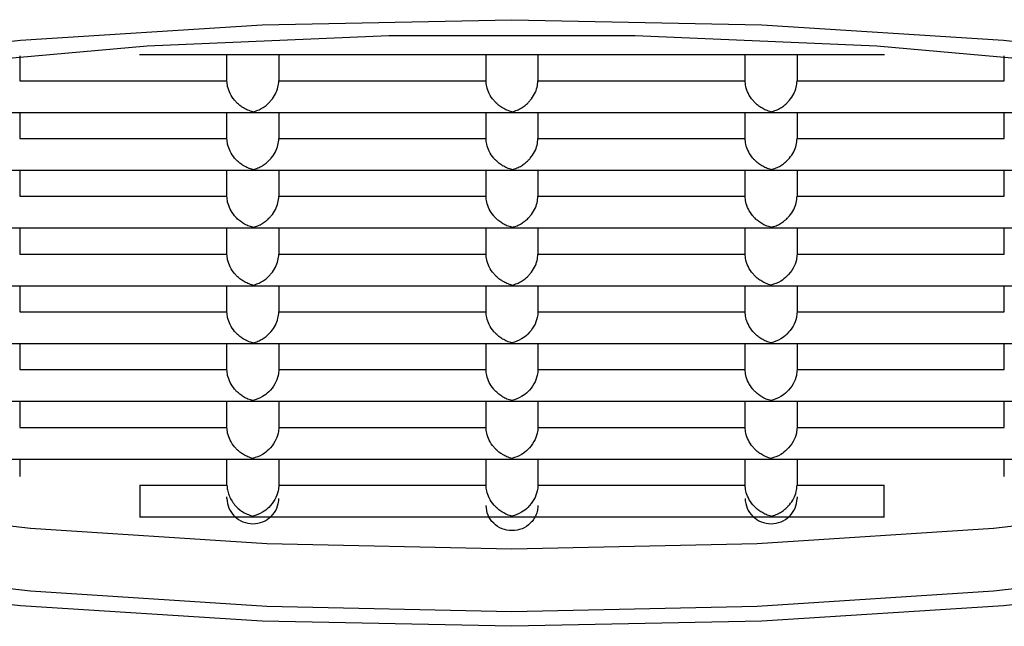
# Model space of a CAD drawing. Header units: millimetres. Extents: x 3670.217 to 3670.375, y 1787.579 to 1787.838.
# Tile 3 of 4: x 3670.292 to 3670.3, y 1787.772 to 1787.777. Entities that reach past the tile are written whole.
import ezdxf

# ---------------------------------------------------------------- set-up
doc = ezdxf.new("R2010")
doc.units = ezdxf.units.MM
doc.layers.add('SANINDUSA', color=3, linetype='Continuous')

msp = doc.modelspace()

# ---------------------------------------------------------------- linework, layer by layer
at = {"layer": 'SANINDUSA'}
for p, q in [((3670.292239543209, 1787.776556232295), (3670.292239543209, 1787.776363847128)), ((3670.293163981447, 1787.776565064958), (3670.294045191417, 1787.776565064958)), ((3670.293839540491, 1787.776363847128), (3670.293839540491, 1787.776565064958)), ((3670.294033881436, 1787.776565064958), (3670.29604519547, 1787.776565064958)), ((3670.294239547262, 1787.776565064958), (3670.294239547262, 1787.776363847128)), ((3670.295839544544, 1787.776363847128), (3670.295839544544, 1787.776565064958)), ((3670.296033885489, 1787.776565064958), (3670.298045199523, 1787.776565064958)), ((3670.296239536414, 1787.776565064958), (3670.296239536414, 1787.776363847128)), ((3670.297839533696, 1787.776363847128), (3670.297839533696, 1787.776565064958)), ((3670.298033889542, 1787.776565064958), (3670.298915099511, 1787.776565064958)), ((3670.298239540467, 1787.776565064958), (3670.298239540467, 1787.776363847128)), ((3670.299839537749, 1787.776363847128), (3670.299839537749, 1787.776556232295)), ((3670.292239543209, 1787.776363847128), (3670.293839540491, 1787.776363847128)), ((3670.294239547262, 1787.776363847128), (3670.295839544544, 1787.776363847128)), ((3670.296239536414, 1787.776363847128), (3670.297839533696, 1787.776363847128)), ((3670.298239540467, 1787.776363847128), (3670.299839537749, 1787.776363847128)), ((3670.292033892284, 1787.776119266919), (3670.294045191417, 1787.776119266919)), ((3670.292239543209, 1787.776119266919), (3670.292239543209, 1787.775918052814)), ((3670.293839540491, 1787.775918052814), (3670.293839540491, 1787.776119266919)), ((3670.294033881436, 1787.776119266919), (3670.29604519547, 1787.776119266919)), ((3670.294239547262, 1787.776119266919), (3670.294239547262, 1787.775918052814)), ((3670.295839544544, 1787.775918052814), (3670.295839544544, 1787.776119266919)), ((3670.296033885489, 1787.776119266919), (3670.298045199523, 1787.776119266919)), ((3670.296239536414, 1787.776119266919), (3670.296239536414, 1787.775918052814)), ((3670.297839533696, 1787.775918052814), (3670.297839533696, 1787.776119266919)), ((3670.298033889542, 1787.776119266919), (3670.300045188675, 1787.776119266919)), ((3670.298239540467, 1787.776119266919), (3670.298239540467, 1787.775918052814)), ((3670.299839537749, 1787.775918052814), (3670.299839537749, 1787.776119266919)), ((3670.292239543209, 1787.775918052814), (3670.293839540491, 1787.775918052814)), ((3670.294239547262, 1787.775918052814), (3670.295839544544, 1787.775918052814)), ((3670.296239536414, 1787.775918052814), (3670.297839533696, 1787.775918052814)), ((3670.298239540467, 1787.775918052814), (3670.299839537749, 1787.775918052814)), ((3670.292033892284, 1787.775673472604), (3670.294045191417, 1787.775673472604)), ((3670.292239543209, 1787.775673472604), (3670.292239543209, 1787.7754722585)), ((3670.293839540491, 1787.7754722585), (3670.293839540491, 1787.775673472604)), ((3670.294033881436, 1787.775673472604), (3670.29604519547, 1787.775673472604)), ((3670.294239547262, 1787.775673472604), (3670.294239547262, 1787.7754722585)), ((3670.295839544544, 1787.7754722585), (3670.295839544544, 1787.775673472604)), ((3670.296033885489, 1787.775673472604), (3670.298045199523, 1787.775673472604)), ((3670.296239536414, 1787.775673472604), (3670.296239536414, 1787.7754722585)), ((3670.297839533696, 1787.7754722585), (3670.297839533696, 1787.775673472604)), ((3670.298033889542, 1787.775673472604), (3670.300045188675, 1787.775673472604)), ((3670.298239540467, 1787.775673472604), (3670.298239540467, 1787.7754722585)), ((3670.299839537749, 1787.7754722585), (3670.299839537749, 1787.775673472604)), ((3670.292239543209, 1787.7754722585), (3670.293839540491, 1787.7754722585)), ((3670.294239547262, 1787.7754722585), (3670.295839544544, 1787.7754722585)), ((3670.296239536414, 1787.7754722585), (3670.297839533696, 1787.7754722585)), ((3670.298239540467, 1787.7754722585), (3670.299839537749, 1787.7754722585)), ((3670.292033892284, 1787.77522767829), (3670.294045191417, 1787.77522767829)), ((3670.292239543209, 1787.77522767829), (3670.292239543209, 1787.77502646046)), ((3670.293839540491, 1787.77502646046), (3670.293839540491, 1787.77522767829)), ((3670.294033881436, 1787.77522767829), (3670.29604519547, 1787.77522767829)), ((3670.294239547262, 1787.77522767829), (3670.294239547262, 1787.77502646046)), ((3670.295839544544, 1787.77502646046), (3670.295839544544, 1787.77522767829)), ((3670.296033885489, 1787.77522767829), (3670.298045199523, 1787.77522767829)), ((3670.296239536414, 1787.77522767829), (3670.296239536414, 1787.77502646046)), ((3670.297839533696, 1787.77502646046), (3670.297839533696, 1787.77522767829)), ((3670.298033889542, 1787.77522767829), (3670.300045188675, 1787.77522767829)), ((3670.298239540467, 1787.77522767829), (3670.298239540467, 1787.77502646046)), ((3670.299839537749, 1787.77502646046), (3670.299839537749, 1787.77522767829)), ((3670.292239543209, 1787.77502646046), (3670.293839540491, 1787.77502646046)), ((3670.294239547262, 1787.77502646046), (3670.295839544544, 1787.77502646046)), ((3670.296239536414, 1787.77502646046), (3670.297839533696, 1787.77502646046)), ((3670.298239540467, 1787.77502646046), (3670.299839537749, 1787.77502646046)), ((3670.292033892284, 1787.774781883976), (3670.294045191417, 1787.774781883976)), ((3670.292239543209, 1787.774781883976), (3670.292239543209, 1787.774580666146)), ((3670.293839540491, 1787.774580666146), (3670.293839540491, 1787.774781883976)), ((3670.294033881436, 1787.774781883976), (3670.29604519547, 1787.774781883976)), ((3670.294239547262, 1787.774781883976), (3670.294239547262, 1787.774580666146)), ((3670.295839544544, 1787.774580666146), (3670.295839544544, 1787.774781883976)), ((3670.296033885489, 1787.774781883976), (3670.298045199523, 1787.774781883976)), ((3670.296239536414, 1787.774781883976), (3670.296239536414, 1787.774580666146)), ((3670.297839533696, 1787.774580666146), (3670.297839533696, 1787.774781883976)), ((3670.298033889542, 1787.774781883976), (3670.300045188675, 1787.774781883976)), ((3670.298239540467, 1787.774781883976), (3670.298239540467, 1787.774580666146)), ((3670.299839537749, 1787.774580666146), (3670.299839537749, 1787.774781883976)), ((3670.292239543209, 1787.774580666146), (3670.293839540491, 1787.774580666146)), ((3670.294239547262, 1787.774580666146), (3670.295839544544, 1787.774580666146)), ((3670.296239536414, 1787.774580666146), (3670.297839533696, 1787.774580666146)), ((3670.298239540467, 1787.774580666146), (3670.299839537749, 1787.774580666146)), ((3670.292033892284, 1787.774336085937), (3670.294045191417, 1787.774336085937)), ((3670.292239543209, 1787.774336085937), (3670.292239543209, 1787.774134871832)), ((3670.293839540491, 1787.774134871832), (3670.293839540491, 1787.774336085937)), ((3670.294033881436, 1787.774336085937), (3670.29604519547, 1787.774336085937)), ((3670.294239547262, 1787.774336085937), (3670.294239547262, 1787.774134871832)), ((3670.295839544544, 1787.774134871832), (3670.295839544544, 1787.774336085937)), ((3670.296033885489, 1787.774336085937), (3670.298045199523, 1787.774336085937)), ((3670.296239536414, 1787.774336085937), (3670.296239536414, 1787.774134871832)), ((3670.297839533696, 1787.774134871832), (3670.297839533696, 1787.774336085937)), ((3670.298033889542, 1787.774336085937), (3670.300045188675, 1787.774336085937)), ((3670.298239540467, 1787.774336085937), (3670.298239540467, 1787.774134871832)), ((3670.299839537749, 1787.774134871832), (3670.299839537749, 1787.774336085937)), ((3670.292239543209, 1787.774134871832), (3670.293839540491, 1787.774134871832)), ((3670.294239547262, 1787.774134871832), (3670.295839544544, 1787.774134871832)), ((3670.296239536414, 1787.774134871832), (3670.297839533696, 1787.774134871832)), ((3670.298239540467, 1787.774134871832), (3670.299839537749, 1787.774134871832)), ((3670.292033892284, 1787.773890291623), (3670.294045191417, 1787.773890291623)), ((3670.292239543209, 1787.773890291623), (3670.292239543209, 1787.773689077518)), ((3670.293839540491, 1787.773689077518), (3670.293839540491, 1787.773890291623)), ((3670.294033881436, 1787.773890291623), (3670.29604519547, 1787.773890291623)), ((3670.294239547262, 1787.773890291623), (3670.294239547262, 1787.773689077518)), ((3670.295839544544, 1787.773689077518), (3670.295839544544, 1787.773890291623)), ((3670.296033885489, 1787.773890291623), (3670.298045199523, 1787.773890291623)), ((3670.296239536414, 1787.773890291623), (3670.296239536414, 1787.773689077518)), ((3670.297839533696, 1787.773689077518), (3670.297839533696, 1787.773890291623)), ((3670.298033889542, 1787.773890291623), (3670.300045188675, 1787.773890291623)), ((3670.298239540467, 1787.773890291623), (3670.298239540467, 1787.773689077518)), ((3670.299839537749, 1787.773689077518), (3670.299839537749, 1787.773890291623)), ((3670.292239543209, 1787.773689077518), (3670.293839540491, 1787.773689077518)), ((3670.294239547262, 1787.773689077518), (3670.295839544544, 1787.773689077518)), ((3670.296239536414, 1787.773689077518), (3670.297839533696, 1787.773689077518)), ((3670.298239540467, 1787.773689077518), (3670.299839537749, 1787.773689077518)), ((3670.292033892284, 1787.773444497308), (3670.294045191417, 1787.773444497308)), ((3670.292239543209, 1787.773444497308), (3670.292239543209, 1787.773310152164)), ((3670.293839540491, 1787.773243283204), (3670.293839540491, 1787.773444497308)), ((3670.294033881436, 1787.773444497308), (3670.29604519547, 1787.773444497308)), ((3670.294239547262, 1787.773444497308), (3670.294239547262, 1787.773243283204)), ((3670.295839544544, 1787.773243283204), (3670.295839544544, 1787.773444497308)), ((3670.296033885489, 1787.773444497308), (3670.298045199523, 1787.773444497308)), ((3670.296239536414, 1787.773444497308), (3670.296239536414, 1787.773243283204)), ((3670.297839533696, 1787.773243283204), (3670.297839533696, 1787.773444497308)), ((3670.298033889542, 1787.773444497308), (3670.300045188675, 1787.773444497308)), ((3670.298239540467, 1787.773444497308), (3670.298239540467, 1787.773243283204)), ((3670.299839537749, 1787.773310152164), (3670.299839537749, 1787.773444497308)), ((3670.293167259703, 1787.773243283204), (3670.293839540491, 1787.773243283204)), ((3670.294239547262, 1787.773243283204), (3670.295839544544, 1787.773243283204)), ((3670.296239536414, 1787.773243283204), (3670.297839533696, 1787.773243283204)), ((3670.298239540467, 1787.773243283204), (3670.298911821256, 1787.773243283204)), ((3670.293839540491, 1787.773140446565), (3670.293839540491, 1787.773154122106)), ((3670.298239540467, 1787.773154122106), (3670.298239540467, 1787.773140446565)), ((3670.293163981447, 1787.772998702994), (3670.294045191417, 1787.772998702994)), ((3670.294033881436, 1787.772998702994), (3670.29604519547, 1787.772998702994)), ((3670.296033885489, 1787.772998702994), (3670.298045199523, 1787.772998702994)), ((3670.298033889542, 1787.772998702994), (3670.298915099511, 1787.772998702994))]:
    msp.add_line(p, q, dxfattribs=at)
at = {"layer": 'SANINDUSA', "flags": 128}
for points in [[(3670.290512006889, 1787.776484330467), (3670.292246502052, 1787.776676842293), (3670.294110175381, 1787.776795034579), (3670.296039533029, 1787.776834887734), (3670.297968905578, 1787.776795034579), (3670.299832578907, 1787.776676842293), (3670.30156707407, 1787.776484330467), (3670.303113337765, 1787.776224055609), (3670.304418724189, 1787.775904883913), (3670.305438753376, 1787.775537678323), (3670.306138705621, 1787.775134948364), (3670.306494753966, 1787.774710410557), (3670.306494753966, 1787.7742785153), (3670.306138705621, 1787.773853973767), (3670.305438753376, 1787.773451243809), (3670.304418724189, 1787.773084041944), (3670.303113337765, 1787.772764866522), (3670.30156707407, 1787.772504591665), (3670.299832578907, 1787.772312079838), (3670.297968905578, 1787.772193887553), (3670.296039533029, 1787.772154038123)], [(3670.29145727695, 1787.776475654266), (3670.293222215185, 1787.776633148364), (3670.295088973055, 1787.776713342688), (3670.296990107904, 1787.776713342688), (3670.298856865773, 1787.776633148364), (3670.300621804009, 1787.776475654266), (3670.302221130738, 1787.776246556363), (3670.303597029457, 1787.77595413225), (3670.304699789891, 1787.775608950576), (3670.305489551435, 1787.775223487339), (3670.305937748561, 1787.774811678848), (3670.306028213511, 1787.774388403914), (3670.305757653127, 1787.773968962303), (3670.305135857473, 1787.773568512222), (3670.304185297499, 1787.77320153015), (3670.302940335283, 1787.772881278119), (3670.301445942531, 1787.772619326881), (3670.299756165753, 1787.772425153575), (3670.297932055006, 1787.772305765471), (3670.296039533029, 1787.772265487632)], [(3670.286099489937, 1787.77473817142), (3670.286321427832, 1787.774456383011), (3670.286943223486, 1787.77405593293), (3670.28789378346, 1787.773688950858), (3670.289138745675, 1787.773368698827), (3670.290633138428, 1787.773106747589), (3670.292322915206, 1787.772912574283), (3670.294147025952, 1787.772793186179), (3670.296039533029, 1787.77275290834)], [(3670.296039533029, 1787.77275290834), (3670.297932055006, 1787.772793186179), (3670.299756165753, 1787.772912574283), (3670.301445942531, 1787.773106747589), (3670.302940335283, 1787.773368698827), (3670.304185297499, 1787.773688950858), (3670.305135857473, 1787.77405593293), (3670.305757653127, 1787.774456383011), (3670.305979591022, 1787.77473817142)], [(3670.296039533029, 1787.772265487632), (3670.294147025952, 1787.772305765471), (3670.292322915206, 1787.772425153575), (3670.290633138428, 1787.772619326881)], [(3670.296039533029, 1787.772154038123), (3670.294110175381, 1787.772193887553), (3670.292246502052, 1787.772312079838), (3670.290512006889, 1787.772504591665)]]:
    msp.add_lwpolyline(points, dxfattribs=at)
at = {"layer": 'SANINDUSA'}
for points, knots in [([(3670.29403954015, 1787.776124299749), (3670.294026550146, 1787.776127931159), (3670.294002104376, 1787.776134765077), (3670.293968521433, 1787.776152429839), (3670.293940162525, 1787.776172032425), (3670.293916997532, 1787.776192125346), (3670.293890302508, 1787.776220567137), (3670.293863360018, 1787.776261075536), (3670.293846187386, 1787.77630765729), (3670.293840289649, 1787.776341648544), (3670.293839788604, 1787.776356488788), (3670.29383954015, 1787.776363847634)], [0, 0, 0, 0, 0.1450207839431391, 0.2729132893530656, 0.3837335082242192, 0.4775719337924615, 0.5545831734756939, 0.7297292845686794, 0.8812209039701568, 0.9411008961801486, 1, 1, 1, 1]), ([(3670.29403954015, 1787.776124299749), (3670.294052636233, 1787.776127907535), (3670.294077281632, 1787.776134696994), (3670.294111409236, 1787.776152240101), (3670.294139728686, 1787.776171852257), (3670.294162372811, 1787.77619205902), (3670.294187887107, 1787.776219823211), (3670.294214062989, 1787.776258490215), (3670.294235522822, 1787.7763116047), (3670.294238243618, 1787.776346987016), (3670.29423954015, 1787.776363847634)], [0, 0, 0, 0, 0.1450946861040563, 0.2730523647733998, 0.3839290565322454, 0.4778153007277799, 0.5548657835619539, 0.7205398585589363, 0.8668297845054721, 1, 1, 1, 1]), ([(3670.29603954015, 1787.776124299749), (3670.296026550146, 1787.776127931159), (3670.296002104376, 1787.776134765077), (3670.295968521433, 1787.776152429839), (3670.295940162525, 1787.776172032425), (3670.295916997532, 1787.776192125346), (3670.295890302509, 1787.776220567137), (3670.295863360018, 1787.776261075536), (3670.295846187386, 1787.77630765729), (3670.295840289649, 1787.776341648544), (3670.295839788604, 1787.776356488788), (3670.29583954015, 1787.776363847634)], [0, 0, 0, 0, 0.1450207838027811, 0.2729132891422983, 0.383733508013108, 0.4775719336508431, 0.5545831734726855, 0.7297292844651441, 0.881220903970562, 0.9411008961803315, 1, 1, 1, 1]), ([(3670.29603954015, 1787.776124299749), (3670.296052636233, 1787.776127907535), (3670.296077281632, 1787.776134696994), (3670.296111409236, 1787.776152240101), (3670.296139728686, 1787.776171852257), (3670.296162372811, 1787.77619205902), (3670.296187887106, 1787.776219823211), (3670.296214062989, 1787.776258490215), (3670.296235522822, 1787.7763116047), (3670.296238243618, 1787.776346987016), (3670.29623954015, 1787.776363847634)], [0, 0, 0, 0, 0.1450946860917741, 0.2730523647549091, 0.383929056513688, 0.477815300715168, 0.5548657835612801, 0.7205398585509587, 0.8668297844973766, 1, 1, 1, 1]), ([(3670.29803954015, 1787.776124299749), (3670.298026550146, 1787.776127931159), (3670.298002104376, 1787.776134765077), (3670.297968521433, 1787.776152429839), (3670.297940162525, 1787.776172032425), (3670.297916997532, 1787.776192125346), (3670.297890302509, 1787.776220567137), (3670.297863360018, 1787.776261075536), (3670.297846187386, 1787.77630765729), (3670.29784028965, 1787.776341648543), (3670.297839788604, 1787.776356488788), (3670.29783954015, 1787.776363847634)], [0, 0, 0, 0, 0.1450207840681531, 0.2729132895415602, 0.3837335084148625, 0.4775719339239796, 0.5545831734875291, 0.7297292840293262, 0.8812209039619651, 0.9411008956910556, 1, 1, 1, 1]), ([(3670.29803954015, 1787.776124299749), (3670.298052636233, 1787.776127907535), (3670.298077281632, 1787.776134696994), (3670.298111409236, 1787.776152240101), (3670.298139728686, 1787.776171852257), (3670.298162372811, 1787.77619205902), (3670.298187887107, 1787.776219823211), (3670.298214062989, 1787.776258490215), (3670.298235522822, 1787.7763116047), (3670.298238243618, 1787.776346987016), (3670.29823954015, 1787.776363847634)], [0, 0, 0, 0, 0.1450946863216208, 0.2730523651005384, 0.3839290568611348, 0.4778153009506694, 0.5548657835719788, 0.7205398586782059, 0.8668297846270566, 1, 1, 1, 1]), ([(3670.29403954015, 1787.775678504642), (3670.294026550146, 1787.775682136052), (3670.294002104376, 1787.775688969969), (3670.293968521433, 1787.775706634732), (3670.293940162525, 1787.775726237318), (3670.293916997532, 1787.775746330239), (3670.293890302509, 1787.77577477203), (3670.293863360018, 1787.775815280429), (3670.293846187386, 1787.775861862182), (3670.293840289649, 1787.775895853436), (3670.293839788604, 1787.775910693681), (3670.29383954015, 1787.775918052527)], [0, 0, 0, 0, 0.1450207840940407, 0.272913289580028, 0.3837335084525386, 0.4775719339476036, 0.5545831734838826, 0.7297292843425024, 0.8812209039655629, 0.9411008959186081, 1, 1, 1, 1]), ([(3670.29403954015, 1787.775678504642), (3670.294052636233, 1787.775682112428), (3670.294077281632, 1787.775688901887), (3670.294111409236, 1787.775706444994), (3670.294139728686, 1787.775726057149), (3670.294162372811, 1787.775746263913), (3670.294187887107, 1787.775774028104), (3670.294214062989, 1787.775812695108), (3670.294235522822, 1787.775865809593), (3670.294238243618, 1787.775901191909), (3670.29423954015, 1787.775918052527)], [0, 0, 0, 0, 0.1450946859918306, 0.2730523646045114, 0.383929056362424, 0.4778153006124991, 0.5548657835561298, 0.7205398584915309, 0.8668297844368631, 1, 1, 1, 1]), ([(3670.29603954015, 1787.775678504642), (3670.296026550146, 1787.775682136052), (3670.296002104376, 1787.775688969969), (3670.295968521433, 1787.775706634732), (3670.295940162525, 1787.775726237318), (3670.295916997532, 1787.775746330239), (3670.295890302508, 1787.77577477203), (3670.295863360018, 1787.775815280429), (3670.295846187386, 1787.775861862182), (3670.295840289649, 1787.775895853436), (3670.295839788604, 1787.775910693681), (3670.29583954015, 1787.775918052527)], [0, 0, 0, 0, 0.1450207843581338, 0.2729132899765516, 0.3837335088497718, 0.4775719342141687, 0.5545831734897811, 0.7297292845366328, 0.8812209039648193, 0.9411008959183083, 1, 1, 1, 1]), ([(3670.29603954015, 1787.775678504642), (3670.296052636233, 1787.775682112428), (3670.296077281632, 1787.775688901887), (3670.296111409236, 1787.775706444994), (3670.296139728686, 1787.775726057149), (3670.296162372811, 1787.775746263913), (3670.296187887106, 1787.775774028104), (3670.296214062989, 1787.775812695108), (3670.296235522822, 1787.775865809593), (3670.296238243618, 1787.775901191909), (3670.29623954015, 1787.775918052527)], [0, 0, 0, 0, 0.1450946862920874, 0.2730523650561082, 0.3839290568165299, 0.4778153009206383, 0.5548657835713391, 0.7205398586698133, 0.8668297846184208, 1, 1, 1, 1]), ([(3670.29803954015, 1787.775678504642), (3670.298026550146, 1787.775682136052), (3670.298002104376, 1787.775688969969), (3670.297968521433, 1787.775706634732), (3670.297940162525, 1787.775726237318), (3670.297916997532, 1787.775746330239), (3670.297890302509, 1787.77577477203), (3670.297863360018, 1787.775815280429), (3670.297846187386, 1787.775861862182), (3670.29784028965, 1787.775895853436), (3670.297839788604, 1787.775910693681), (3670.29783954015, 1787.775918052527)], [0, 0, 0, 0, 0.1450207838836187, 0.2729132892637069, 0.3837335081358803, 0.4775719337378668, 0.5545831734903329, 0.7297292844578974, 0.8812209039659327, 0.9411008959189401, 1, 1, 1, 1]), ([(3670.29803954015, 1787.775678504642), (3670.298052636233, 1787.775682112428), (3670.298077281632, 1787.775688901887), (3670.298111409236, 1787.775706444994), (3670.298139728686, 1787.775726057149), (3670.298162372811, 1787.775746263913), (3670.298187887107, 1787.775774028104), (3670.298214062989, 1787.775812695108), (3670.298235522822, 1787.775865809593), (3670.298238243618, 1787.775901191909), (3670.29823954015, 1787.775918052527)], [0, 0, 0, 0, 0.1450946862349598, 0.2730523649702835, 0.3839290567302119, 0.4778153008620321, 0.5548657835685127, 0.720539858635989, 0.8668297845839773, 0.9999999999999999, 0.9999999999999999, 0.9999999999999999, 0.9999999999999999]), ([(3670.29403954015, 1787.775232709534), (3670.294026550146, 1787.775236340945), (3670.294002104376, 1787.775243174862), (3670.293968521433, 1787.775260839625), (3670.293940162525, 1787.775280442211), (3670.293916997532, 1787.775300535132), (3670.293890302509, 1787.775328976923), (3670.293863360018, 1787.775369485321), (3670.293846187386, 1787.775416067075), (3670.293840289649, 1787.775450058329), (3670.293839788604, 1787.775464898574), (3670.29383954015, 1787.77547225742)], [0, 0, 0, 0, 0.1450207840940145, 0.2729132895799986, 0.3837335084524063, 0.477571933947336, 0.5545831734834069, 0.7297292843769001, 0.8812209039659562, 0.9411008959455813, 1, 1, 1, 1]), ([(3670.29403954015, 1787.775232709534), (3670.294052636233, 1787.77523631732), (3670.294077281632, 1787.77524310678), (3670.294111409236, 1787.775260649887), (3670.294139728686, 1787.775280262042), (3670.294162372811, 1787.775300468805), (3670.294187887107, 1787.775328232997), (3670.294214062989, 1787.7753669), (3670.294235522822, 1787.775420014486), (3670.294238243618, 1787.775455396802), (3670.29423954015, 1787.77547225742)], [0, 0, 0, 0, 0.1450946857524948, 0.2730523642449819, 0.3839290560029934, 0.4778153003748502, 0.5548657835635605, 0.720539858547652, 0.8668297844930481, 1, 1, 1, 1]), ([(3670.29603954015, 1787.775232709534), (3670.296026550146, 1787.775236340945), (3670.296002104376, 1787.775243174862), (3670.295968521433, 1787.775260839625), (3670.295940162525, 1787.775280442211), (3670.295916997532, 1787.775300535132), (3670.295890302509, 1787.775328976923), (3670.295863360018, 1787.775369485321), (3670.295846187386, 1787.775416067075), (3670.295840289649, 1787.775450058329), (3670.295839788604, 1787.775464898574), (3670.29583954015, 1787.77547225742)], [0, 0, 0, 0, 0.1450207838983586, 0.2729132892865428, 0.383733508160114, 0.4775719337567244, 0.5545831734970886, 0.7297292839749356, 0.8812209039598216, 0.9411008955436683, 1, 1, 1, 1]), ([(3670.29603954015, 1787.775232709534), (3670.296052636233, 1787.77523631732), (3670.296077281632, 1787.77524310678), (3670.296111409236, 1787.775260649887), (3670.296139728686, 1787.775280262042), (3670.296162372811, 1787.775300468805), (3670.296187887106, 1787.775328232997), (3670.296214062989, 1787.7753669), (3670.296235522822, 1787.775420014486), (3670.296238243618, 1787.775455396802), (3670.29623954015, 1787.77547225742)], [0, 0, 0, 0, 0.1450946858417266, 0.2730523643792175, 0.3839290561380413, 0.4778153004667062, 0.5548657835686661, 0.7205398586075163, 0.8668297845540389, 0.9999999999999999, 0.9999999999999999, 0.9999999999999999, 0.9999999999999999]), ([(3670.29803954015, 1787.775232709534), (3670.298026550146, 1787.775236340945), (3670.298002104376, 1787.775243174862), (3670.297968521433, 1787.775260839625), (3670.297940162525, 1787.775280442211), (3670.297916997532, 1787.775300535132), (3670.297890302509, 1787.775328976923), (3670.297863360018, 1787.775369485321), (3670.297846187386, 1787.775416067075), (3670.29784028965, 1787.775450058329), (3670.297839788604, 1787.775464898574), (3670.29783954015, 1787.77547225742)], [0, 0, 0, 0, 0.1450207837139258, 0.2729132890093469, 0.3837335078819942, 0.4775719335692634, 0.5545831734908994, 0.7297292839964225, 0.881220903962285, 0.9411008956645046, 1, 1, 1, 1]), ([(3670.29803954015, 1787.775232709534), (3670.298052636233, 1787.77523631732), (3670.298077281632, 1787.77524310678), (3670.298111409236, 1787.775260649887), (3670.298139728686, 1787.775280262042), (3670.298162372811, 1787.775300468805), (3670.298187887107, 1787.775328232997), (3670.298214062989, 1787.7753669), (3670.298235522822, 1787.775420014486), (3670.298238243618, 1787.775455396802), (3670.29823954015, 1787.77547225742)], [0, 0, 0, 0, 0.1450946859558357, 0.2730523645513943, 0.3839290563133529, 0.4778153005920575, 0.5548657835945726, 0.7205398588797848, 0.866829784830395, 1, 1, 1, 1]), ([(3670.29403954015, 1787.774786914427), (3670.294026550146, 1787.774790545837), (3670.294002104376, 1787.774797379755), (3670.293968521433, 1787.774815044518), (3670.293940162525, 1787.774834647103), (3670.293916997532, 1787.774854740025), (3670.293890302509, 1787.774883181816), (3670.293863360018, 1787.774923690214), (3670.293846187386, 1787.774970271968), (3670.293840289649, 1787.775004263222), (3670.293839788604, 1787.775019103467), (3670.29383954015, 1787.775026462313)], [0, 0, 0, 0, 0.145020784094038, 0.2729132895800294, 0.3837335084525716, 0.4775719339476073, 0.5545831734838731, 0.7297292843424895, 0.8812209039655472, 0.9411008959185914, 1, 1, 1, 1]), ([(3670.29403954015, 1787.774786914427), (3670.294052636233, 1787.774790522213), (3670.294077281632, 1787.774797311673), (3670.294111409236, 1787.774814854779), (3670.294139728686, 1787.774834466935), (3670.294162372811, 1787.774854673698), (3670.294187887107, 1787.77488243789), (3670.294214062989, 1787.774921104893), (3670.294235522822, 1787.774974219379), (3670.294238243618, 1787.775009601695), (3670.29423954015, 1787.775026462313)], [0, 0, 0, 0, 0.1450946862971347, 0.2730523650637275, 0.3839290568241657, 0.477815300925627, 0.5548657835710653, 0.7205398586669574, 0.8668297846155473, 1, 1, 1, 1]), ([(3670.29603954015, 1787.774786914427), (3670.296026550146, 1787.774790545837), (3670.296002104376, 1787.774797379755), (3670.295968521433, 1787.774815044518), (3670.295940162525, 1787.774834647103), (3670.295916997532, 1787.774854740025), (3670.295890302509, 1787.774883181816), (3670.295863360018, 1787.774923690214), (3670.295846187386, 1787.774970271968), (3670.295840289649, 1787.775004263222), (3670.295839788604, 1787.775019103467), (3670.29583954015, 1787.775026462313)], [0, 0, 0, 0, 0.1450207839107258, 0.272913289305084, 0.3837335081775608, 0.4775719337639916, 0.554583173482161, 0.7297292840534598, 0.8812209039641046, 0.9411008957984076, 0.9999999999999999, 0.9999999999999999, 0.9999999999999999, 0.9999999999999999]), ([(3670.29603954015, 1787.774786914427), (3670.296052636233, 1787.774790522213), (3670.296077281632, 1787.774797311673), (3670.296111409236, 1787.774814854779), (3670.296139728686, 1787.774834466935), (3670.296162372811, 1787.774854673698), (3670.296187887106, 1787.77488243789), (3670.296214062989, 1787.774921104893), (3670.296235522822, 1787.774974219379), (3670.296238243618, 1787.775009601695), (3670.29623954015, 1787.775026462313)], [0, 0, 0, 0, 0.1450946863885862, 0.2730523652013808, 0.3839290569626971, 0.4778153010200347, 0.554865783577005, 0.7205398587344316, 0.8668297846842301, 0.9999999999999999, 0.9999999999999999, 0.9999999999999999, 0.9999999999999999]), ([(3670.29803954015, 1787.774786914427), (3670.298026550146, 1787.774790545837), (3670.298002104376, 1787.774797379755), (3670.297968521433, 1787.774815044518), (3670.297940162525, 1787.774834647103), (3670.297916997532, 1787.774854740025), (3670.297890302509, 1787.774883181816), (3670.297863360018, 1787.774923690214), (3670.297846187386, 1787.774970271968), (3670.29784028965, 1787.775004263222), (3670.297839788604, 1787.775019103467), (3670.29783954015, 1787.775026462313)], [0, 0, 0, 0, 0.1450207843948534, 0.2729132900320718, 0.383733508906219, 0.4775719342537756, 0.5545831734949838, 0.7297292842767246, 0.8812209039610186, 0.9411008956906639, 0.9999999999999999, 0.9999999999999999, 0.9999999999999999, 0.9999999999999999]), ([(3670.29823954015, 1787.775026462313), (3670.298239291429, 1787.77501909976), (3670.298238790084, 1787.775004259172), (3670.298232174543, 1787.774966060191), (3670.298209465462, 1787.774909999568), (3670.298165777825, 1787.774854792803), (3670.29810677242, 1787.774809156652), (3670.298064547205, 1787.774795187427), (3670.29803954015, 1787.774786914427)], [0, 0, 0, 0, 0.05904056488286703, 0.1190071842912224, 0.3043299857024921, 0.528136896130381, 0.7205483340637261, 1, 1, 1, 1]), ([(3670.29403954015, 1787.77434111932), (3670.294026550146, 1787.77434475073), (3670.294002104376, 1787.774351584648), (3670.293968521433, 1787.774369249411), (3670.293940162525, 1787.774388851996), (3670.293916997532, 1787.774408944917), (3670.293890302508, 1787.774437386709), (3670.293863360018, 1787.774477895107), (3670.293846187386, 1787.774524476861), (3670.293840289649, 1787.774558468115), (3670.293839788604, 1787.774573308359), (3670.29383954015, 1787.774580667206)], [0, 0, 0, 0, 0.14502078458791, 0.2729132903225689, 0.3837335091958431, 0.4775719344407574, 0.5545831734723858, 0.7297292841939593, 0.8812209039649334, 0.9411008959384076, 1, 1, 1, 1]), ([(3670.29403954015, 1787.77434111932), (3670.294052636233, 1787.774344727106), (3670.294077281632, 1787.774351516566), (3670.294111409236, 1787.774369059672), (3670.294139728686, 1787.774388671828), (3670.294162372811, 1787.774408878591), (3670.294187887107, 1787.774436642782), (3670.294214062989, 1787.774475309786), (3670.294235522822, 1787.774528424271), (3670.294238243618, 1787.774563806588), (3670.29423954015, 1787.774580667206)], [0, 0, 0, 0, 0.1450946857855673, 0.2730523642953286, 0.3839290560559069, 0.4778153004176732, 0.5548657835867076, 0.7205398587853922, 0.8668297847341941, 1, 1, 1, 1]), ([(3670.29603954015, 1787.77434111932), (3670.296026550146, 1787.77434475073), (3670.296002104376, 1787.774351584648), (3670.295968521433, 1787.774369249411), (3670.295940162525, 1787.774388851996), (3670.295916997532, 1787.774408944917), (3670.295890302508, 1787.774437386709), (3670.295863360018, 1787.774477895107), (3670.295846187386, 1787.774524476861), (3670.295840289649, 1787.774558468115), (3670.295839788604, 1787.774573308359), (3670.29583954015, 1787.774580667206)], [0, 0, 0, 0, 0.1450207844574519, 0.2729132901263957, 0.3837335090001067, 0.4775719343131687, 0.5545831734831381, 0.7297292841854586, 0.881220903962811, 0.9411008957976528, 1, 1, 1, 1]), ([(3670.29623954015, 1787.774580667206), (3670.296239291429, 1787.774573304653), (3670.296238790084, 1787.774558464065), (3670.296232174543, 1787.774520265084), (3670.296209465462, 1787.774464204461), (3670.296165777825, 1787.774408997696), (3670.29610677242, 1787.774363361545), (3670.296064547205, 1787.774349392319), (3670.29603954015, 1787.77434111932)], [0, 0, 0, 0, 0.05904056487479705, 0.1190071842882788, 0.3043299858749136, 0.5281368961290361, 0.720548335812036, 1, 1, 1, 1]), ([(3670.29803954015, 1787.77434111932), (3670.298026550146, 1787.77434475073), (3670.298002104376, 1787.774351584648), (3670.297968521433, 1787.774369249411), (3670.297940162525, 1787.774388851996), (3670.297916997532, 1787.774408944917), (3670.297890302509, 1787.774437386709), (3670.297863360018, 1787.774477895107), (3670.297846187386, 1787.774524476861), (3670.29784028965, 1787.774558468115), (3670.297839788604, 1787.774573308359), (3670.29783954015, 1787.774580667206)], [0, 0, 0, 0, 0.1450207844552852, 0.2729132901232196, 0.3837335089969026, 0.4775719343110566, 0.5545831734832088, 0.7297292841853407, 0.8812209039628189, 0.9411008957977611, 0.9999999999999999, 0.9999999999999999, 0.9999999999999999, 0.9999999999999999]), ([(3670.29823954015, 1787.774580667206), (3670.298239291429, 1787.774573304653), (3670.298238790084, 1787.774558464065), (3670.298232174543, 1787.774520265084), (3670.298209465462, 1787.774464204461), (3670.298165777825, 1787.774408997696), (3670.29810677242, 1787.774363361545), (3670.298064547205, 1787.774349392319), (3670.29803954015, 1787.77434111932)], [0, 0, 0, 0, 0.05904056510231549, 0.1190071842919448, 0.3043299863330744, 0.528136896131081, 0.7205483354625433, 1, 1, 1, 1]), ([(3670.29403954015, 1787.773895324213), (3670.294026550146, 1787.773898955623), (3670.294002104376, 1787.773905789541), (3670.293968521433, 1787.773923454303), (3670.293940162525, 1787.773943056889), (3670.293916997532, 1787.77396314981), (3670.293890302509, 1787.773991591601), (3670.293863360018, 1787.7740321), (3670.293846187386, 1787.774078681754), (3670.293840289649, 1787.774112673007), (3670.293839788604, 1787.774127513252), (3670.29383954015, 1787.774134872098)], [0, 0, 0, 0, 0.1450207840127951, 0.2729132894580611, 0.3837335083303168, 0.4775719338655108, 0.5545831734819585, 0.7297292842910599, 0.8812209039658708, 0.9411008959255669, 1, 1, 1, 1]), ([(3670.29423954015, 1787.774134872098), (3670.294239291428, 1787.774127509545), (3670.294238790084, 1787.774112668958), (3670.294232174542, 1787.774074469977), (3670.294209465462, 1787.774018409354), (3670.294165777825, 1787.773963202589), (3670.29410677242, 1787.773917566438), (3670.294064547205, 1787.773903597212), (3670.29403954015, 1787.773895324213)], [0, 0, 0, 0, 0.05904056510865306, 0.1190071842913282, 0.3043299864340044, 0.5281368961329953, 0.7205483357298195, 1, 1, 1, 1]), ([(3670.29603954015, 1787.773895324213), (3670.296026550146, 1787.773898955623), (3670.296002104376, 1787.773905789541), (3670.295968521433, 1787.773923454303), (3670.295940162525, 1787.773943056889), (3670.295916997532, 1787.77396314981), (3670.295890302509, 1787.773991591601), (3670.295863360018, 1787.7740321), (3670.295846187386, 1787.774078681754), (3670.295840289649, 1787.774112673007), (3670.295839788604, 1787.774127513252), (3670.29583954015, 1787.774134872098)], [0, 0, 0, 0, 0.1450207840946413, 0.2729132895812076, 0.3837335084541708, 0.4775719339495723, 0.5545831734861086, 0.7297292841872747, 0.8812209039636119, 0.9411008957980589, 1, 1, 1, 1]), ([(3670.29623954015, 1787.774134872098), (3670.296239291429, 1787.774127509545), (3670.296238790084, 1787.774112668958), (3670.296232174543, 1787.774074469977), (3670.296209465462, 1787.774018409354), (3670.296165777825, 1787.773963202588), (3670.29610677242, 1787.773917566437), (3670.296064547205, 1787.773903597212), (3670.29603954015, 1787.773895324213)], [0, 0, 0, 0, 0.05904056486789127, 0.1190071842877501, 0.3043299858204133, 0.5281368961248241, 0.7205483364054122, 1, 1, 1, 1]), ([(3670.29803954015, 1787.773895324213), (3670.298026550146, 1787.773898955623), (3670.298002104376, 1787.773905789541), (3670.297968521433, 1787.773923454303), (3670.297940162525, 1787.773943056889), (3670.297916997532, 1787.77396314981), (3670.297890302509, 1787.773991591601), (3670.297863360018, 1787.7740321), (3670.297846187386, 1787.774078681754), (3670.29784028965, 1787.774112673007), (3670.297839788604, 1787.774127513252), (3670.29783954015, 1787.774134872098)], [0, 0, 0, 0, 0.1450207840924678, 0.2729132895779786, 0.3837335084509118, 0.4775719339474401, 0.5545831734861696, 0.7297292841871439, 0.881220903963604, 0.9411008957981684, 1, 1, 1, 1]), ([(3670.29823954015, 1787.774134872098), (3670.298239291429, 1787.774127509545), (3670.298238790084, 1787.774112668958), (3670.298232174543, 1787.774074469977), (3670.298209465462, 1787.774018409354), (3670.298165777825, 1787.773963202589), (3670.29810677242, 1787.773917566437), (3670.298064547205, 1787.773903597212), (3670.29803954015, 1787.773895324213)], [0, 0, 0, 0, 0.05904056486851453, 0.1190071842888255, 0.3043299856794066, 0.5281368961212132, 0.7205483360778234, 1, 1, 1, 1]), ([(3670.29403954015, 1787.773449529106), (3670.294026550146, 1787.773453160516), (3670.294002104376, 1787.773459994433), (3670.293968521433, 1787.773477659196), (3670.293940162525, 1787.773497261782), (3670.293916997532, 1787.773517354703), (3670.293890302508, 1787.773545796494), (3670.293863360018, 1787.773586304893), (3670.293846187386, 1787.773632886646), (3670.293840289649, 1787.7736668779), (3670.293839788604, 1787.773681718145), (3670.29383954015, 1787.773689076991)], [0, 0, 0, 0, 0.1450207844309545, 0.2729132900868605, 0.3837335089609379, 0.4775719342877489, 0.5545831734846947, 0.7297292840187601, 0.8812209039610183, 0.9411008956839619, 1, 1, 1, 1]), ([(3670.29423954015, 1787.773689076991), (3670.294239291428, 1787.773681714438), (3670.294238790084, 1787.773666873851), (3670.294232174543, 1787.77362867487), (3670.294209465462, 1787.773572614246), (3670.294165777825, 1787.773517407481), (3670.29410677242, 1787.77347177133), (3670.294064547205, 1787.773457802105), (3670.29403954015, 1787.773449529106)], [0, 0, 0, 0, 0.05904056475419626, 0.1190071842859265, 0.304329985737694, 0.5281368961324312, 0.7205483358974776, 1, 1, 1, 1]), ([(3670.29603954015, 1787.773449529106), (3670.296026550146, 1787.773453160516), (3670.296002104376, 1787.773459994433), (3670.295968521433, 1787.773477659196), (3670.295940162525, 1787.773497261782), (3670.295916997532, 1787.773517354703), (3670.295890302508, 1787.773545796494), (3670.295863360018, 1787.773586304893), (3670.295846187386, 1787.773632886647), (3670.295840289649, 1787.7736668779), (3670.295839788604, 1787.773681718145), (3670.29583954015, 1787.773689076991)], [0, 0, 0, 0, 0.1450207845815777, 0.2729132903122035, 0.3837335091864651, 0.4775719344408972, 0.5545831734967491, 0.7297292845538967, 0.8812209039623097, 0.9411008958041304, 0.9999999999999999, 0.9999999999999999, 0.9999999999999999, 0.9999999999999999]), ([(3670.29623954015, 1787.773689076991), (3670.296239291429, 1787.773681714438), (3670.296238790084, 1787.773666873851), (3670.296232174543, 1787.77362867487), (3670.296209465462, 1787.773572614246), (3670.296165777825, 1787.773517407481), (3670.29610677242, 1787.77347177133), (3670.296064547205, 1787.773457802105), (3670.29603954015, 1787.773449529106)], [0, 0, 0, 0, 0.05904056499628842, 0.1190071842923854, 0.3043299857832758, 0.528136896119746, 0.7205483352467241, 1, 1, 1, 1]), ([(3670.29803954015, 1787.773449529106), (3670.298026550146, 1787.773453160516), (3670.298002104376, 1787.773459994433), (3670.297968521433, 1787.773477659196), (3670.297940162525, 1787.773497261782), (3670.297916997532, 1787.773517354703), (3670.297890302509, 1787.773545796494), (3670.297863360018, 1787.773586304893), (3670.297846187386, 1787.773632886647), (3670.29784028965, 1787.7736668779), (3670.297839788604, 1787.773681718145), (3670.29783954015, 1787.773689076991)], [0, 0, 0, 0, 0.1450207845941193, 0.2729132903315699, 0.3837335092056, 0.4775719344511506, 0.5545831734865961, 0.7297292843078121, 0.881220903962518, 0.9411008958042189, 1, 1, 1, 1]), ([(3670.29823954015, 1787.773689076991), (3670.298239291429, 1787.773681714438), (3670.298238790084, 1787.773666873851), (3670.298232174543, 1787.77362867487), (3670.298209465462, 1787.773572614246), (3670.298165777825, 1787.773517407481), (3670.29810677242, 1787.77347177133), (3670.298064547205, 1787.773457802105), (3670.29803954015, 1787.773449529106)], [0, 0, 0, 0, 0.05904056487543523, 0.119007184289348, 0.3043299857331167, 0.5281368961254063, 0.7205483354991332, 1, 1, 1, 1]), ([(3670.293167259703, 1787.773243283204), (3670.293167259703, 1787.77321711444), (3670.293167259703, 1787.773164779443), (3670.293167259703, 1787.773089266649), (3670.293167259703, 1787.773032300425), (3670.293167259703, 1787.773000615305), (3670.293167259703, 1787.77300196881), (3670.293167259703, 1787.773002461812)], [0, 0, 0, 0, 0.2186875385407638, 0.4373539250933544, 0.6560507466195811, 0.8747195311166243, 1, 1, 1, 1]), ([(3670.29383954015, 1787.773243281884), (3670.293840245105, 1787.773230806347), (3670.293841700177, 1787.773205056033), (3670.29385341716, 1787.773165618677), (3670.293872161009, 1787.773126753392), (3670.293904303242, 1787.773082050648), (3670.293959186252, 1787.773031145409), (3670.294009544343, 1787.773013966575), (3670.29403954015, 1787.773003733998)], [0, 0, 0, 0, 0.09926001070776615, 0.2048790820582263, 0.3198288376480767, 0.4464254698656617, 0.6702632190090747, 1, 1, 1, 1]), ([(3670.29423954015, 1787.773243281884), (3670.294239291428, 1787.773235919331), (3670.294238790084, 1787.773221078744), (3670.294232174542, 1787.773182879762), (3670.294209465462, 1787.773126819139), (3670.294165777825, 1787.773071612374), (3670.29410677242, 1787.773025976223), (3670.294064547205, 1787.773012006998), (3670.29403954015, 1787.773003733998)], [0, 0, 0, 0, 0.05904056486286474, 0.1190071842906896, 0.3043299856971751, 0.5281368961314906, 0.7205483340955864, 1, 1, 1, 1]), ([(3670.29603954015, 1787.773003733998), (3670.296026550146, 1787.773007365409), (3670.296002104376, 1787.773014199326), (3670.295968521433, 1787.773031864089), (3670.295940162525, 1787.773051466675), (3670.295916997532, 1787.773071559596), (3670.295890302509, 1787.773100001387), (3670.295863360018, 1787.773140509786), (3670.295846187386, 1787.773187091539), (3670.295840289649, 1787.773221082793), (3670.295839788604, 1787.773235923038), (3670.29583954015, 1787.773243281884)], [0, 0, 0, 0, 0.1450207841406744, 0.2729132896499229, 0.3837335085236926, 0.477571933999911, 0.5545831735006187, 0.7297292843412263, 0.8812209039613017, 0.9411008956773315, 1, 1, 1, 1]), ([(3670.29623954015, 1787.773243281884), (3670.296239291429, 1787.773235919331), (3670.296238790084, 1787.773221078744), (3670.296232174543, 1787.773182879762), (3670.296209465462, 1787.773126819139), (3670.296165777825, 1787.773071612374), (3670.29610677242, 1787.773025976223), (3670.296064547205, 1787.773012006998), (3670.29603954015, 1787.773003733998)], [0, 0, 0, 0, 0.05904056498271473, 0.1190071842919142, 0.3043299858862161, 0.5281368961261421, 0.7205483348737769, 1, 1, 1, 1]), ([(3670.29803954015, 1787.773003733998), (3670.298026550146, 1787.773007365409), (3670.298002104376, 1787.773014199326), (3670.297968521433, 1787.773031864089), (3670.297940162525, 1787.773051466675), (3670.297916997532, 1787.773071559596), (3670.297890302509, 1787.773100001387), (3670.297863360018, 1787.773140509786), (3670.297846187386, 1787.773187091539), (3670.29784028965, 1787.773221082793), (3670.297839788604, 1787.773235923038), (3670.29783954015, 1787.773243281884)], [0, 0, 0, 0, 0.1450207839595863, 0.2729132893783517, 0.3837335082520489, 0.4775719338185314, 0.5545831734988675, 0.7297292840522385, 0.8812209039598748, 0.941100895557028, 1, 1, 1, 1]), ([(3670.29803954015, 1787.773003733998), (3670.298052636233, 1787.773007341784), (3670.298077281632, 1787.773014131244), (3670.298111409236, 1787.77303167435), (3670.298139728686, 1787.773051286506), (3670.298162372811, 1787.77307149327), (3670.298187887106, 1787.773099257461), (3670.298214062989, 1787.773137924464), (3670.298235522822, 1787.77319103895), (3670.298238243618, 1787.773226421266), (3670.29823954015, 1787.773243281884)], [0, 0, 0, 0, 0.1450946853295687, 0.2730523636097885, 0.3839290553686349, 0.4778152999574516, 0.5548657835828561, 0.720539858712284, 0.8668297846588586, 1, 1, 1, 1]), ([(3670.298911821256, 1787.773002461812), (3670.298911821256, 1787.77300196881), (3670.298911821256, 1787.773000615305), (3670.298911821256, 1787.773032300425), (3670.298911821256, 1787.773089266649), (3670.298911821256, 1787.773164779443), (3670.298911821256, 1787.77321711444), (3670.298911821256, 1787.773243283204)], [0, 0, 0, 0, 0.1252804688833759, 0.343949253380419, 0.5626460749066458, 0.7813124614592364, 1, 1, 1, 1]), ([(3670.29383954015, 1787.7731404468), (3670.29383954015, 1787.773089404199), (3670.293861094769, 1787.77303867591), (3670.293935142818, 1787.772966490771), (3670.293987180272, 1787.772945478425), (3670.294091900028, 1787.772945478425), (3670.294143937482, 1787.772966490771), (3670.294217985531, 1787.77303867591), (3670.29423954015, 1787.773089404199), (3670.29423954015, 1787.7731404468)], [0, 0, 0, 0, 0.25, 0.25, 0.5, 0.5, 0.75, 0.75, 1, 1, 1, 1]), ([(3670.29783954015, 1787.7731404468), (3670.29783954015, 1787.773089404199), (3670.297861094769, 1787.77303867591), (3670.297935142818, 1787.772966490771), (3670.297987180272, 1787.772945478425), (3670.298091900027, 1787.772945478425), (3670.298143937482, 1787.772966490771), (3670.298217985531, 1787.77303867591), (3670.29823954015, 1787.773089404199), (3670.29823954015, 1787.7731404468)], [0, 0, 0, 0, 0.25, 0.25, 0.5, 0.5, 0.75, 0.75, 1, 1, 1, 1]), ([(3670.29623954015, 1787.773087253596), (3670.296238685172, 1787.773074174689), (3670.296237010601, 1787.773048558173), (3670.296225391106, 1787.773011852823), (3670.296206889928, 1787.772978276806), (3670.296173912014, 1787.772939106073), (3670.296118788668, 1787.772901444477), (3670.296040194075, 1787.772887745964), (3670.295960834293, 1787.772901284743), (3670.295895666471, 1787.772945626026), (3670.295848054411, 1787.773009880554), (3670.295842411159, 1787.773061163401), (3670.29583954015, 1787.773087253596)], [0, 0, 0, 0, 0.06427314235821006, 0.1258862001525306, 0.1872018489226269, 0.2506160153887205, 0.3740575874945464, 0.5004645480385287, 0.6238821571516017, 0.7502736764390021, 0.872951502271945, 1, 1, 1, 1])]:
    msp.add_open_spline(points, degree=3, knots=knots, dxfattribs=at)

doc.saveas('drawing.dxf')
